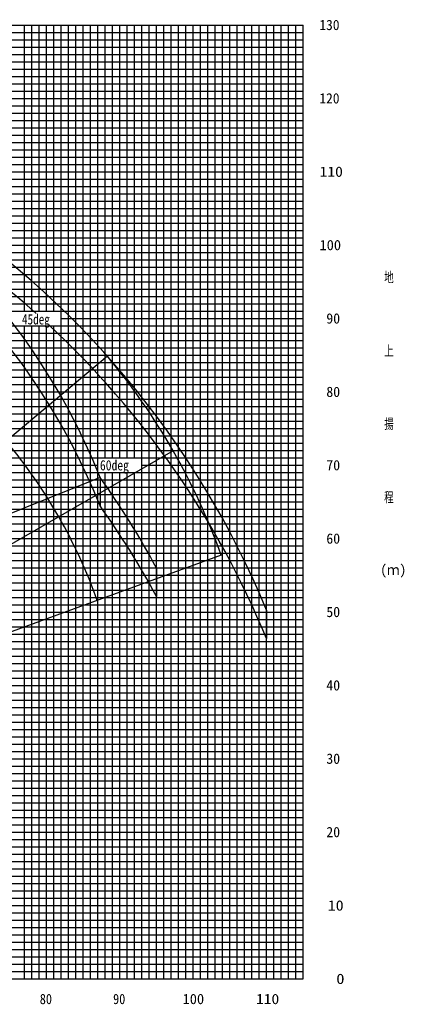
# Model space of a CAD drawing. Extents: x -441179 to 62702, y -334860 to 51651.
# Tile 53 of 68: x -167481 to -115425, y -104689 to 29499. Entities that reach past the tile are written whole.
import ezdxf

# ---------------------------------------------------------------- set-up
doc = ezdxf.new("R2010")
doc.units = 0
doc.layers.get('0').update_dxf_attribs({"linetype": 'CONTINUOUS'})

msp = doc.modelspace()

# ---------------------------------------------------------------- linework, layer by layer
at = {"color": 14, "linetype": 'Continuous'}
for p, q in [((-243822.297051, 28773.700327), (-128822.297051, 28773.700327)), ((-163822.297051, -10226.299673), (-163822.297051, 28773.700327)), ((-153822.297051, -30226.299673), (-153822.297051, 28773.700327)), ((-143822.297051, -101226.299673), (-143822.297051, 28773.700327)), ((-133822.297051, -101226.299673), (-133822.297051, 28773.700327)), ((-212079.135903, 18773.700327), (-128822.297051, 18773.700327)), ((-214989.429754, 8773.700327), (-128822.297051, 8773.700327)), ((-218238.617133, -1226.299673), (-128822.297051, -1226.299673)), ((-161822.297051, -11226.299673), (-128822.297051, -11226.299673)), ((-163822.297051, -101226.299673), (-163822.297051, -12226.299673)), ((-224520.029958, -21226.299673), (-128822.297051, -21226.299673)), ((-227769.217337, -31226.299673), (-156822.297051, -31226.299673)), ((-150822.297051, -31226.299673), (-128822.297051, -31226.299673)), ((-153822.297051, -101226.299673), (-153822.297051, -32226.299673)), ((-231018.422406, -41226.299673), (-128822.297051, -41226.299673)), ((-234267.609785, -51226.299673), (-128822.297051, -51226.299673)), ((-237544.131433, -61226.299673), (-128822.297051, -61226.299673)), ((-240964.512646, -71226.299673), (-128822.297051, -71226.299673)), ((-242310.339712, -81226.299673), (-128822.297051, -81226.299673)), ((-242824.310468, -91226.299673), (-128822.297051, -91226.299673)), ((-243822.297051, -101226.299673), (-128822.297051, -101226.299673))]:
    msp.add_line(p, q, dxfattribs=at)
at = {"color": 252, "linetype": 'Continuous'}
for p, q in [((-166822.297051, -10226.299673), (-166822.297051, 28773.700327)), ((-165822.297051, -10226.299673), (-165822.297051, 28773.700327)), ((-164822.297051, -10226.299673), (-164822.297051, 28773.700327)), ((-162822.297051, -10226.299673), (-162822.297051, 28773.700327)), ((-161822.297051, -101226.299673), (-161822.297051, 28773.700327)), ((-160822.297051, -101226.299673), (-160822.297051, 28773.700327)), ((-159822.297051, -101226.299673), (-159822.297051, 28773.700327)), ((-158822.297051, -101226.299673), (-158822.297051, 28773.700327)), ((-157822.297051, -101226.299673), (-157822.297051, 28773.700327)), ((-156822.297051, -101226.299673), (-156822.297051, 28773.700327)), ((-155822.297051, -30226.299673), (-155822.297051, 28773.700327)), ((-154822.297051, -30226.299673), (-154822.297051, 28773.700327)), ((-152822.297051, -30226.299673), (-152822.297051, 28773.700327)), ((-151822.297051, -30226.299673), (-151822.297051, 28773.700327)), ((-150822.297051, -101226.299673), (-150822.297051, 28773.700327)), ((-149822.297051, -101226.299673), (-149822.297051, 28773.700327)), ((-148822.297051, -101226.299673), (-148822.297051, 28773.700327)), ((-147822.297051, -101226.299673), (-147822.297051, 28773.700327)), ((-146822.297051, -101226.299673), (-146822.297051, 28773.700327)), ((-145822.297051, -101226.299673), (-145822.297051, 28773.700327)), ((-144822.297051, -101226.299673), (-144822.297051, 28773.700327)), ((-142822.297051, -101226.299673), (-142822.297051, 28773.700327)), ((-141822.297051, -101226.299673), (-141822.297051, 28773.700327)), ((-140822.297051, -101226.299673), (-140822.297051, 28773.700327)), ((-139822.297051, -101226.299673), (-139822.297051, 28773.700327)), ((-138822.297051, -101226.299673), (-138822.297051, 28773.700327)), ((-137822.297051, -101226.299673), (-137822.297051, 28773.700327)), ((-136822.297051, -101226.299673), (-136822.297051, 28773.700327)), ((-135822.297051, -101226.299673), (-135822.297051, 28773.700327)), ((-134822.297051, -101226.299673), (-134822.297051, 28773.700327)), ((-132822.297051, -101226.299673), (-132822.297051, 28773.700327)), ((-131822.297051, -101226.299673), (-131822.297051, 28773.700327)), ((-130822.297051, -101226.299673), (-130822.297051, 28773.700327)), ((-129822.297051, -101226.299673), (-129822.297051, 28773.700327)), ((-128822.297051, -101226.299673), (-128822.297051, 28773.700327)), ((-243822.297051, 27773.700327), (-128822.297051, 27773.700327)), ((-243822.297051, 26773.700327), (-128822.297051, 26773.700327)), ((-243822.297051, 25773.700327), (-128822.297051, 25773.700327)), ((-243822.297051, 24773.700327), (-128822.297051, 24773.700327)), ((-243822.297051, 23773.700327), (-128822.297051, 23773.700327)), ((-243822.297051, 22773.700327), (-128822.297051, 22773.700327)), ((-243822.297051, 21773.700327), (-128822.297051, 21773.700327)), ((-207822.297051, 20773.700327), (-128822.297051, 20773.700327)), ((-243822.297051, 19773.700327), (-128822.297051, 19773.700327)), ((-212422.950637, 17773.700327), (-128822.297051, 17773.700327)), ((-212664.334998, 16773.700327), (-128822.297051, 16773.700327)), ((-213147.10372, 14773.700327), (-128822.297051, 14773.700327)), ((-211789.488149, 15773.700327), (-128822.297051, 15773.700327)), ((-191822.297051, 13773.700327), (-128822.297051, 13773.700327)), ((-213689.754802, 12773.700327), (-128822.297051, 12773.700327)), ((-214339.592278, 10773.700327), (-128822.297051, 10773.700327)), ((-214014.67354, 11773.700327), (-128822.297051, 11773.700327)), ((-214664.511016, 9773.700327), (-128822.297051, 9773.700327)), ((-215639.26723, 6773.700327), (-128822.297051, 6773.700327)), ((-215314.348492, 7773.700327), (-128822.297051, 7773.700327)), ((-178822.297051, 5773.700327), (-128822.297051, 5773.700327)), ((-216289.104706, 4773.700327), (-128822.297051, 4773.700327)), ((-216938.942181, 2773.700327), (-128822.297051, 2773.700327)), ((-216614.023444, 3773.700327), (-128822.297051, 3773.700327)), ((-217263.860919, 1773.700327), (-128822.297051, 1773.700327)), ((-217588.779657, 773.700327), (-128822.297051, 773.700327)), ((-217913.698395, -226.299673), (-128822.297051, -226.299673)), ((-218563.535871, -2226.299673), (-128822.297051, -2226.299673)), ((-218888.454609, -3226.299673), (-128822.297051, -3226.299673)), ((-219538.292085, -5226.299673), (-128822.297051, -5226.299673)), ((-219213.373347, -4226.299673), (-128822.297051, -4226.299673)), ((-219863.210823, -6226.299673), (-128822.297051, -6226.299673)), ((-220188.12956, -7226.299673), (-128822.297051, -7226.299673)), ((-220837.967036, -9226.299673), (-128822.297051, -9226.299673)), ((-220513.048298, -8226.299673), (-128822.297051, -8226.299673)), ((-221162.885774, -10226.299673), (-128822.297051, -10226.299673)), ((-222111.037163, -13226.299673), (-128822.297051, -13226.299673)), ((-221811.242219, -12226.299673), (-128822.297051, -12226.299673)), ((-166822.297051, -101226.299673), (-166822.297051, -12226.299673)), ((-165822.297051, -101226.299673), (-165822.297051, -12226.299673)), ((-164822.297051, -101226.299673), (-164822.297051, -12226.299673)), ((-162822.297051, -101226.299673), (-162822.297051, -12226.299673)), ((-222410.832107, -14226.299673), (-128822.297051, -14226.299673)), ((-222710.627052, -15226.299673), (-128822.297051, -15226.299673)), ((-223310.21694, -17226.299673), (-128822.297051, -17226.299673)), ((-223010.421996, -16226.299673), (-128822.297051, -16226.299673)), ((-223610.011885, -18226.299673), (-128822.297051, -18226.299673)), ((-223909.806829, -19226.299673), (-128822.297051, -19226.299673)), ((-224209.601773, -20226.299673), (-128822.297051, -20226.299673)), ((-224844.948696, -22226.299673), (-128822.297051, -22226.299673)), ((-225169.867434, -23226.299673), (-128822.297051, -23226.299673)), ((-225819.70491, -25226.299673), (-128822.297051, -25226.299673)), ((-225494.786172, -24226.299673), (-128822.297051, -24226.299673)), ((-226144.623648, -26226.299673), (-128822.297051, -26226.299673)), ((-226469.542386, -27226.299673), (-128822.297051, -27226.299673)), ((-227119.379862, -29226.299673), (-128822.297051, -29226.299673)), ((-226794.461124, -28226.299673), (-128822.297051, -28226.299673)), ((-227444.2986, -30226.299673), (-128822.297051, -30226.299673)), ((-228419.054813, -33226.299673), (-128822.297051, -33226.299673)), ((-228094.136075, -32226.299673), (-128822.297051, -32226.299673)), ((-155822.297051, -101226.299673), (-155822.297051, -32226.299673)), ((-154822.297051, -101226.299673), (-154822.297051, -32226.299673)), ((-152822.297051, -101226.299673), (-152822.297051, -32226.299673)), ((-151822.297051, -101226.299673), (-151822.297051, -32226.299673)), ((-228743.973551, -34226.299673), (-128822.297051, -34226.299673)), ((-229393.811027, -36226.299673), (-128822.297051, -36226.299673)), ((-229068.892289, -35226.299673), (-128822.297051, -35226.299673)), ((-229718.729765, -37226.299673), (-128822.297051, -37226.299673)), ((-230043.648503, -38226.299673), (-128822.297051, -38226.299673)), ((-230693.485979, -40226.299673), (-128822.297051, -40226.299673)), ((-230368.567241, -39226.299673), (-128822.297051, -39226.299673)), ((-231343.341144, -42226.299673), (-128822.297051, -42226.299673)), ((-231993.17862, -44226.299673), (-128822.297051, -44226.299673)), ((-231668.259882, -43226.299673), (-128822.297051, -43226.299673)), ((-232318.097358, -45226.299673), (-128822.297051, -45226.299673)), ((-232643.016096, -46226.299673), (-128822.297051, -46226.299673)), ((-233292.853571, -48226.299673), (-128822.297051, -48226.299673)), ((-232967.934834, -47226.299673), (-128822.297051, -47226.299673)), ((-233617.772309, -49226.299673), (-128822.297051, -49226.299673)), ((-233942.691047, -50226.299673), (-128822.297051, -50226.299673)), ((-234592.528523, -52226.299673), (-128822.297051, -52226.299673)), ((-234917.447261, -53226.299673), (-128822.297051, -53226.299673)), ((-235242.365999, -54226.299673), (-128822.297051, -54226.299673)), ((-235892.203475, -56226.299673), (-128822.297051, -56226.299673)), ((-235567.284737, -55226.299673), (-128822.297051, -55226.299673)), ((-236217.122213, -57226.299673), (-128822.297051, -57226.299673)), ((-236542.04095, -58226.299673), (-128822.297051, -58226.299673)), ((-237191.878426, -60226.299673), (-128822.297051, -60226.299673)), ((-236866.959688, -59226.299673), (-128822.297051, -59226.299673)), ((-237996.192835, -62226.299673), (-128822.297051, -62226.299673)), ((-238900.31564, -64226.299673), (-128822.297051, -64226.299673)), ((-238448.254238, -63226.299673), (-128822.297051, -63226.299673)), ((-239352.377043, -65226.299673), (-128822.297051, -65226.299673)), ((-239356.434413, -66226.299673), (-128822.297051, -66226.299673)), ((-240330.834684, -68226.299673), (-128822.297051, -68226.299673)), ((-240154.361482, -67226.299673), (-128822.297051, -67226.299673)), ((-240740.989431, -69226.299673), (-128822.297051, -69226.299673)), ((-240823.971811, -70226.299673), (-128822.297051, -70226.299673)), ((-241105.05348, -72226.299673), (-128822.297051, -72226.299673)), ((-241245.594315, -73226.299673), (-128822.297051, -73226.299673)), ((-241443.693605, -74226.299673), (-128822.297051, -74226.299673)), ((-241607.635538, -76226.299673), (-128822.297051, -76226.299673)), ((-241467.094704, -75226.299673), (-128822.297051, -75226.299673)), ((-241748.176373, -77226.299673), (-128822.297051, -77226.299673)), ((-220822.297051, -78226.299673), (-128822.297051, -78226.299673)), ((-242169.798877, -80226.299673), (-128822.297051, -80226.299673)), ((-242029.258042, -79226.299673), (-128822.297051, -79226.299673)), ((-242450.880547, -82226.299673), (-128822.297051, -82226.299673)), ((-242628.237615, -84226.299673), (-128822.297051, -84226.299673)), ((-242591.421381, -83226.299673), (-128822.297051, -83226.299673)), ((-242768.77845, -85226.299673), (-128822.297051, -85226.299673)), ((-242909.319285, -86226.299673), (-128822.297051, -86226.299673)), ((-243049.860119, -87226.299673), (-128822.297051, -87226.299673)), ((-242994.597994, -88226.299673), (-128822.297051, -88226.299673)), ((-242908.12902, -89226.299673), (-128822.297051, -89226.299673)), ((-242866.219744, -90226.299673), (-128822.297051, -90226.299673)), ((-242782.401193, -92226.299673), (-128822.297051, -92226.299673)), ((-242740.491917, -93226.299673), (-128822.297051, -93226.299673)), ((-242656.537955, -94226.299673), (-128822.297051, -94226.299673)), ((-242614.62868, -95226.299673), (-128822.297051, -95226.299673)), ((-242572.719404, -96226.299673), (-128822.297051, -96226.299673)), ((-240554.851839, -97226.299673), (-128822.297051, -97226.299673)), ((-240005.500891, -98226.299673), (-128822.297051, -98226.299673)), ((-238633.518061, -99226.299673), (-128822.297051, -99226.299673)), ((-238633.518061, -100226.299673), (-128822.297051, -100226.299673))]:
    msp.add_line(p, q, dxfattribs=at)
at = {"color": 151, "linetype": 'Continuous'}
for p, q in [((-155519.426246, -16359.093371), (-224433.868263, -74185.17625)), ((-146564.021955, -29239.900761), (-224427.63896, -74194.480999)), ((-156514.181674, -32883.088003), (-239508.530334, -66414.981458)), ((-139981.36981, -43480.160122), (-224411.197958, -74210.104452))]:
    msp.add_line(p, q, dxfattribs=at)
at = {"color": 220, "linetype": 'Continuous'}
for p, q in [((-156514.181674, -32883.088001), (-156514.181673, -36766.989318)), ((-148822.297051, -45228.863136), (-148822.297051, -49112.764452)), ((-133822.297051, -50955.12875), (-133822.297051, -54839.030066))]:
    msp.add_line(p, q, dxfattribs=at)
at = {"color": 255, "linetype": 'Continuous'}
msp.add_line((-243822.297051, -101226.299673), (-128822.297051, -101226.299673), dxfattribs=at)
at = {"color": 190, "linetype": 'Continuous'}
for centre, radius, start, end in [((-240072.949669, -66319.514991), 90000.346436, 21.809046, 71.809046), ((-224656.150535, -73980.059594), 90000.346436, 19.809046, 39.809046), ((-224656.150535, -73980.059594), 72000.51667, 19.761308, 39.761319)]:
    msp.add_arc(centre, radius, start, end, dxfattribs=at)
at = {"color": 220, "linetype": 'Continuous'}
msp.add_arc((-240072.949669, -70203.416306), 90000.346436, 21.809046, 71.809046, dxfattribs=at)
at = {"color": 151, "linetype": 'Continuous'}
for centre, radius, start, end in [((-245722.297051, -100916.072597), 121015.304191, 48.317563, 73.807907), ((-245722.297051, -97032.171282), 121015.304191, 22.380385, 57.568168), ((-245722.297051, -100916.072597), 121015.304191, 22.380385, 47.216994), ((-245722.297051, -97032.171282), 109878.081231, 28.129221, 35.719712), ((-245722.297051, -100916.072598), 109878.081231, 28.129221, 35.719712)]:
    msp.add_arc(centre, radius, start, end, dxfattribs=at)

# ---------------------------------------------------------------- texts
at = {"color": 7, "linetype": 'Continuous', "char_height": 1400}
for s, insert, attachment_point in [('\\W0.959616;\\A1;130', (-126598.568572, 28773.670927), 4), ('\\W0.959616;\\A1;120', (-126598.568572, 18773.670927), 4), ('\\W1.107249;\\A1;110', (-126564.120832, 8773.670927), 4), ('\\W1.028160;\\A1;100', (-126582.57495, -1226.329073), 4), ('\\W0.666400;\\A1;地', (-117766.2309, -5652.499111), 4), ('\\W0.799680;\\A1;45deg', (-167170.963294, -10635.756402), 1), ('\\W0.985907;\\A1; 90', (-126592.43406, -11226.329073), 4), ('\\W0.666400;\\A1;上', (-117766.2309, -15652.499335), 4), ('\\W0.985907;\\A1; 80', (-126592.43406, -21226.329073), 4), ('\\W0.666400;\\A1;揚', (-117766.2309, -25652.499558), 4), ('\\W0.827255;\\A1;60deg', (-156527.549199, -30526.164305), 1), ('\\W0.985907;\\A1; 70', (-126592.43406, -31226.329073), 4), ('\\W0.666400;\\A1;程', (-117766.2309, -35652.499782), 4), ('\\W0.985907;\\A1; 60', (-126592.43406, -41226.329073), 4), ('\\W0.946990;\\A1;(ｍ)', (-118289.997931, -45652.500006), 4), ('\\W0.985907;\\A1; 50', (-126592.43406, -51226.329073), 4), ('\\W0.985907;\\A1; 40', (-126592.43406, -61226.329297), 4), ('\\W0.985907;\\A1; 30', (-126592.43406, -71226.32952), 4), ('\\W0.985907;\\A1; 20', (-126592.43406, -81226.32364), 4), ('\\W1.142400;\\A1; 10', (-126555.918977, -91226.311657), 4), ('\\W1.179856;\\A1;  0', (-126547.179319, -101226.299673), 4), ('\\W0.872378;\\A1;80', (-164738.476223, -103264.377563), 1), ('\\W0.872378;\\A1;90', (-154738.476223, -103264.377563), 1), ('\\W1.028160;\\A1;100', (-145261.903181, -103264.377563), 1), ('\\W1.107249;\\A1;110', (-135243.449063, -103264.377563), 1)]:
    msp.add_mtext(s, dxfattribs=dict(at, insert=insert, attachment_point=attachment_point))

doc.saveas('drawing.dxf')
